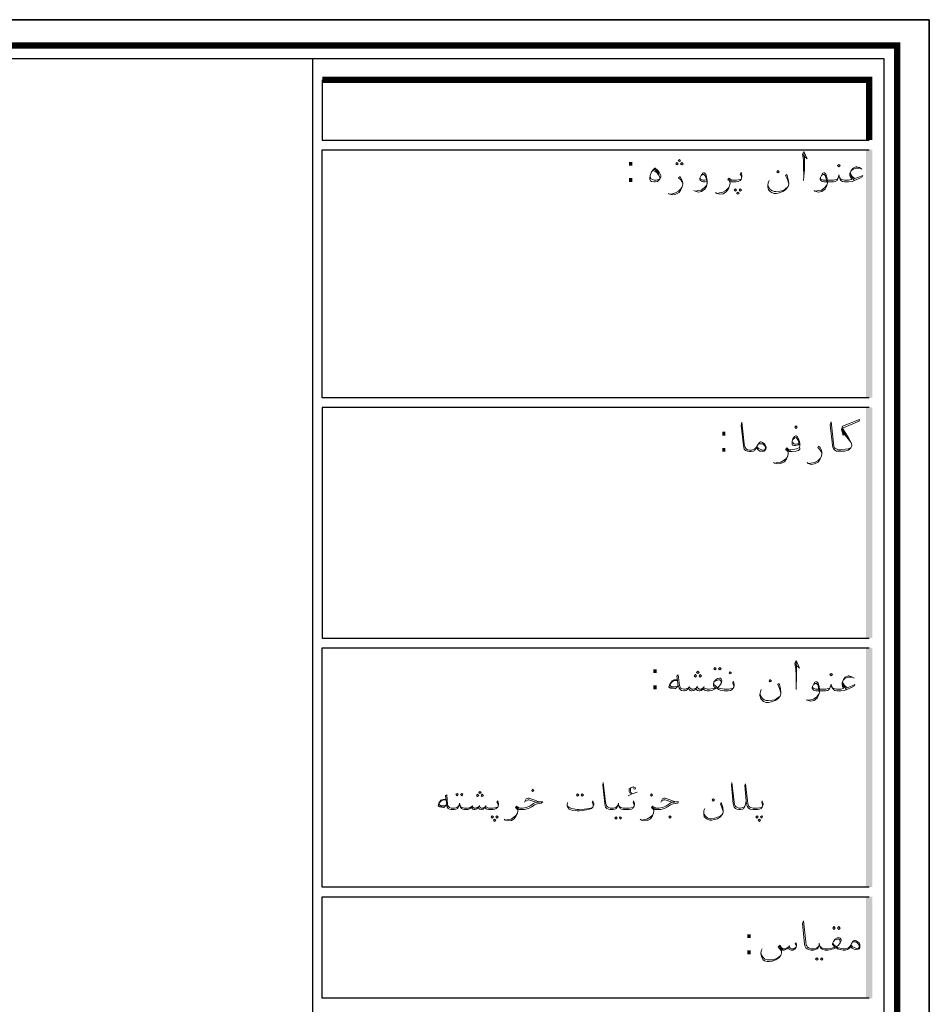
# Model space of a CAD drawing. Header units: metres. Extents: x 5.7 to 89.8, y 4 to 63.5.
# Tile 16 of 16: x 70.7 to 89.8, y 42.8 to 63.5. Entities that reach past the tile are written whole.
import ezdxf

# ---------------------------------------------------------------- set-up
doc = ezdxf.new("R2010")
doc.units = ezdxf.units.M
doc.header["$MEASUREMENT"] = 0
for name, color, linetype in [('PDF6_KADR', 7, 'Continuous'), ('PDF6_Text', 7, 'Continuous'), ('PDF6_textt', 7, 'Continuous')]:
    doc.layers.add(name, color=color, linetype=linetype)
doc.styles.add('PDF B Mitra', font='BMITRA.TTF')

msp = doc.modelspace()

# ---------------------------------------------------------------- linework, layer by layer
at = {"layer": 'PDF6_KADR', "lineweight": 25}
for points in [[(5.695, 4.013), (89.785, 4.013), (89.785, 63.476), (5.695, 63.476)], [(5.695, 63.476), (89.785, 63.476), (89.785, 4.013), (5.695, 4.013)], [(6.514, 4.832), (88.841, 4.832), (88.841, 62.657), (6.514, 62.657)]]:
    msp.add_lwpolyline(points, close=True, dxfattribs=at)
at = {"layer": 'PDF6_KADR', "lineweight": 0, "const_width": 0.135}
msp.add_lwpolyline([(6.235, 62.937), (6.235, 4.552), (89.111, 4.552), (89.111, 62.937)], close=True, dxfattribs=at)
at = {"layer": 'PDF6_KADR', "lineweight": 25}
for points in [[(76.851, 4.832), (76.851, 62.657)], [(77.053, 62.214), (77.053, 60.953), (88.524, 60.953)], [(88.524, 55.55), (77.053, 55.55), (77.053, 60.75), (88.524, 60.75)], [(88.524, 55.347), (77.053, 55.347), (77.053, 50.512), (88.524, 50.512)], [(88.524, 45.292), (77.053, 45.292), (77.053, 50.31), (88.524, 50.31)], [(88.524, 42.962), (77.053, 42.962), (77.053, 45.09), (88.524, 45.09)]]:
    msp.add_lwpolyline(points, dxfattribs=at)
at = {"layer": 'PDF6_KADR', "lineweight": 0, "const_width": 0.135}
msp.add_lwpolyline([(88.524, 60.953), (88.524, 62.214), (77.053, 62.214)], dxfattribs=at)
at = {"layer": 'PDF6_KADR', "transparency": 33554559}
for points in [[(88.456, 55.55), (88.591, 55.55), (88.456, 60.75)], [(88.591, 55.55), (88.456, 60.75), (88.591, 60.75)], [(88.456, 50.512), (88.591, 50.512), (88.456, 55.347)], [(88.591, 50.512), (88.456, 55.347), (88.591, 55.347)], [(88.456, 45.292), (88.591, 45.292), (88.456, 50.31)], [(88.591, 45.292), (88.456, 50.31), (88.591, 50.31)], [(88.456, 42.962), (88.591, 42.962), (88.456, 45.09)], [(88.591, 42.962), (88.456, 45.09), (88.591, 45.09)]]:
    msp.add_solid(points, dxfattribs=at)
at = {"layer": 'PDF6_textt', "lineweight": 20}
for points in [[(87.137, 60.635), (87.223, 60.558), (87.156, 60.712), (87.127, 60.654), (87.146, 60.539), (87.146, 60.394), (87.156, 60.192), (87.146, 60.105)], [(87.156, 60.192), (87.166, 60.336), (87.166, 60.567), (87.156, 60.673)], [(83.987, 60.317), (84.026, 60.298), (84.074, 60.269), (84.103, 60.221), (84.132, 60.173), (84.132, 60.144)], [(84.016, 60.346), (84.064, 60.307), (84.103, 60.259), (84.122, 60.23)], [(85.114, 60.086), (85.085, 60.076), (85.047, 60.076), (85.018, 60.086), (84.999, 60.095), (84.979, 60.115), (84.97, 60.134), (84.97, 60.153), (84.999, 60.211), (85.037, 60.259), (85.047, 60.269), (85.066, 60.269), (85.095, 60.24), (85.114, 60.173), (85.124, 60.105), (85.124, 60.047), (85.114, 59.98), (85.076, 59.922), (85.008, 59.874), (84.941, 59.864), (84.873, 59.884), (84.844, 59.893)], [(85.846, 60.153), (85.846, 60.182), (85.836, 60.211), (85.817, 60.24), (85.836, 60.278), (85.846, 60.25), (85.856, 60.211), (85.856, 60.192), (85.846, 60.153), (85.836, 60.124), (85.817, 60.105), (85.779, 60.086), (85.731, 60.076), (85.663, 60.076), (85.634, 60.076), (85.605, 60.086), (85.605, 60.047), (85.596, 59.99), (85.576, 59.932), (85.528, 59.874), (85.461, 59.826), (85.393, 59.816), (85.326, 59.835), (85.297, 59.855)], [(88.129, 60.269), (88.138, 60.23), (88.167, 60.192), (88.225, 60.144), (88.321, 60.182), (88.389, 60.211), (88.379, 60.182), (88.331, 60.153), (88.215, 60.105), (88.167, 60.086), (88.09, 60.076), (88.061, 60.076), (88.003, 60.076), (87.965, 60.086), (87.926, 60.105), (87.917, 60.124), (87.898, 60.173), (87.888, 60.221), (87.878, 60.173), (87.859, 60.124), (87.849, 60.105), (87.811, 60.086), (87.772, 60.076), (87.715, 60.076), (87.57, 60.076), (87.541, 60.086), (87.522, 60.095), (87.503, 60.115), (87.493, 60.134), (87.493, 60.153), (87.522, 60.211), (87.551, 60.259), (87.57, 60.269), (87.589, 60.269), (87.618, 60.24), (87.637, 60.173), (87.647, 60.105), (87.647, 60.047), (87.628, 59.98), (87.599, 59.922), (87.532, 59.874), (87.464, 59.864), (87.387, 59.884), (87.368, 59.893)], [(88.369, 60.346), (88.321, 60.375), (88.264, 60.394), (88.244, 60.394), (88.186, 60.365), (88.148, 60.317), (88.119, 60.25), (88.119, 60.211), (88.129, 60.173), (88.158, 60.124), (88.138, 60.124), (88.09, 60.115), (88.061, 60.115), (88.003, 60.115), (87.946, 60.124), (87.926, 60.134), (87.907, 60.163)], [(88.148, 60.307), (88.186, 60.346), (88.254, 60.365), (88.302, 60.365), (88.35, 60.356)], [(84.112, 60.124), (84.055, 60.115), (84.016, 60.115), (83.978, 60.124), (83.939, 60.144), (83.929, 60.211)], [(84.613, 60.038), (84.594, 60.076), (84.565, 60.124), (84.527, 60.163), (84.556, 60.192), (84.575, 60.153), (84.604, 60.105), (84.613, 60.047), (84.613, 60.028), (84.604, 59.97), (84.575, 59.912), (84.536, 59.855), (84.469, 59.816), (84.401, 59.807), (84.334, 59.816), (84.305, 59.835)], [(84.999, 60.211), (85.018, 60.221), (85.037, 60.23), (85.056, 60.23), (85.085, 60.201), (85.104, 60.153), (85.114, 60.124), (85.124, 60.047), (85.114, 59.999), (85.066, 59.951), (84.999, 59.903), (84.931, 59.893), (84.883, 59.884)], [(85.114, 60.124), (85.076, 60.115), (85.037, 60.115), (85.008, 60.124), (84.989, 60.134), (84.979, 60.163)], [(85.605, 60.047), (85.596, 60.076), (85.586, 60.105), (85.557, 60.124), (85.586, 60.153), (85.625, 60.124), (85.653, 60.115), (85.663, 60.115), (85.74, 60.115), (85.817, 60.124), (85.836, 60.124)], [(85.634, 60.095), (85.596, 60.115), (85.576, 60.134)], [(86.838, 60.038), (86.809, 60.124), (86.771, 60.211), (86.8, 60.23), (86.828, 60.124), (86.838, 60.047), (86.838, 60.028), (86.828, 59.98), (86.819, 59.97), (86.771, 59.912), (86.713, 59.874), (86.636, 59.845), (86.578, 59.835), (86.53, 59.835), (86.472, 59.855), (86.443, 59.884), (86.414, 59.912), (86.395, 59.97), (86.395, 59.999), (86.405, 60.057), (86.424, 60.105)], [(87.522, 60.211), (87.541, 60.221), (87.56, 60.23), (87.58, 60.23), (87.609, 60.201), (87.618, 60.153), (87.628, 60.124), (87.647, 60.047), (87.628, 59.999), (87.589, 59.951), (87.522, 59.903), (87.455, 59.893), (87.397, 59.884)], [(87.869, 60.163), (87.849, 60.134), (87.83, 60.124), (87.772, 60.115), (87.715, 60.115), (87.56, 60.115), (87.532, 60.124), (87.512, 60.134), (87.503, 60.163)], [(88.206, 60.115), (88.167, 60.163), (88.129, 60.211)], [(84.334, 59.816), (84.392, 59.826), (84.459, 59.845), (84.527, 59.884), (84.575, 59.932), (84.604, 59.97)], [(85.336, 59.835), (85.384, 59.845), (85.451, 59.864), (85.519, 59.893), (85.576, 59.951), (85.596, 59.99)], [(86.405, 59.999), (86.414, 59.97), (86.443, 59.922), (86.482, 59.893), (86.53, 59.874), (86.568, 59.874), (86.655, 59.884), (86.713, 59.893), (86.761, 59.922), (86.819, 59.97)], [(86.154, 54.5), (86.135, 54.461), (86.125, 54.442), (86.097, 54.432), (86.048, 54.423), (86.019, 54.423), (86.01, 54.423), (85.971, 54.432), (85.933, 54.442), (85.904, 54.471), (85.894, 54.509), (85.885, 54.548), (85.836, 54.972), (85.856, 55.039), (85.904, 54.586), (85.914, 54.529), (85.923, 54.509), (85.942, 54.48), (85.971, 54.461), (86.01, 54.452), (86.019, 54.452), (86.058, 54.452), (86.116, 54.471), (86.145, 54.5), (86.164, 54.519)], [(88.138, 54.5), (88.081, 54.48), (88.023, 54.471), (87.926, 54.461), (87.888, 54.461), (87.878, 54.461), (87.849, 54.471), (87.811, 54.49), (87.792, 54.509), (87.782, 54.538), (87.772, 54.596), (87.724, 55.049), (87.705, 54.981), (87.753, 54.558), (87.763, 54.509), (87.772, 54.48), (87.801, 54.452), (87.84, 54.432), (87.878, 54.432), (87.888, 54.432), (87.926, 54.432), (88.003, 54.432), (88.081, 54.452), (88.109, 54.471), (88.138, 54.5), (88.158, 54.548), (88.158, 54.567), (88.148, 54.606), (88.09, 54.712), (87.965, 54.914), (88.312, 55.058), (88.321, 55.097), (87.965, 54.952), (87.946, 54.885), (87.975, 54.76), (87.965, 54.914)], [(87.069, 54.586), (87.04, 54.567), (87.011, 54.558), (86.973, 54.548), (86.944, 54.548), (86.915, 54.558), (86.906, 54.577), (86.906, 54.586), (86.906, 54.644), (86.925, 54.692), (86.954, 54.741), (86.983, 54.75), (86.992, 54.75), (87.011, 54.741), (87.04, 54.692), (87.06, 54.635), (87.069, 54.586), (87.069, 54.548), (87.06, 54.509), (87.002, 54.48), (86.963, 54.471), (86.877, 54.461), (86.857, 54.461)], [(86.925, 54.673), (86.963, 54.712), (86.992, 54.721), (87.011, 54.692), (87.05, 54.635), (87.05, 54.606), (87.04, 54.586), (87.021, 54.586), (86.992, 54.577), (86.963, 54.577), (86.944, 54.586), (86.925, 54.615)], [(87.975, 54.856), (88.042, 54.76)], [(87.975, 54.818), (88.081, 54.692), (88.148, 54.606)], [(86.183, 54.558), (86.202, 54.586), (86.231, 54.586), (86.26, 54.586), (86.289, 54.586), (86.299, 54.577), (86.328, 54.548), (86.347, 54.509), (86.347, 54.5), (86.328, 54.461), (86.308, 54.452), (86.27, 54.461), (86.202, 54.49), (86.174, 54.519)], [(87.069, 54.5), (87.069, 54.471), (87.04, 54.442), (86.983, 54.432), (86.906, 54.423), (86.877, 54.423), (86.848, 54.423), (86.828, 54.432), (86.828, 54.384), (86.819, 54.336), (86.79, 54.269), (86.751, 54.211), (86.674, 54.172), (86.607, 54.163), (86.54, 54.182), (86.52, 54.192)], [(86.828, 54.394), (86.819, 54.423), (86.8, 54.442), (86.771, 54.461), (86.8, 54.5), (86.838, 54.461), (86.867, 54.452), (86.877, 54.452)], [(87.532, 54.384), (87.512, 54.432), (87.483, 54.471), (87.445, 54.509), (87.464, 54.538), (87.493, 54.509), (87.522, 54.452), (87.532, 54.403), (87.532, 54.375), (87.522, 54.326), (87.493, 54.269), (87.455, 54.201), (87.377, 54.163), (87.31, 54.153), (87.243, 54.172), (87.223, 54.192)], [(86.549, 54.182), (86.597, 54.192), (86.674, 54.201), (86.742, 54.24), (86.79, 54.288), (86.819, 54.336)], [(86.848, 54.432), (86.819, 54.452), (86.79, 54.48)], [(87.252, 54.172), (87.3, 54.182), (87.377, 54.192), (87.445, 54.23), (87.493, 54.278), (87.522, 54.326)], [(86.973, 49.963), (87.06, 49.886), (86.992, 50.041), (86.963, 49.983), (86.983, 49.867), (86.992, 49.723), (86.992, 49.52), (86.992, 49.434)], [(86.992, 49.52), (87.002, 49.665), (87.002, 49.896), (86.992, 50.012)], [(85.682, 49.482), (85.682, 49.511), (85.673, 49.54), (85.663, 49.569), (85.673, 49.607), (85.682, 49.578), (85.692, 49.54), (85.692, 49.52), (85.682, 49.482), (85.673, 49.463), (85.653, 49.434), (85.615, 49.414), (85.567, 49.405), (85.499, 49.405), (85.48, 49.405), (85.422, 49.414), (85.365, 49.434), (85.345, 49.453), (85.336, 49.463), (85.307, 49.453), (85.268, 49.434), (85.22, 49.414), (85.172, 49.405), (85.153, 49.405), (85.124, 49.405), (85.085, 49.414), (85.056, 49.434), (85.037, 49.463), (85.027, 49.434), (84.999, 49.414), (84.97, 49.405), (84.96, 49.405), (84.922, 49.414), (84.902, 49.434), (84.893, 49.463), (84.873, 49.434), (84.844, 49.414), (84.806, 49.405), (84.796, 49.405), (84.767, 49.414), (84.748, 49.434), (84.729, 49.463), (84.71, 49.434), (84.681, 49.414), (84.652, 49.405), (84.642, 49.405), (84.633, 49.405), (84.584, 49.414), (84.556, 49.434), (84.536, 49.463), (84.517, 49.511), (84.488, 49.713), (84.517, 49.742), (84.546, 49.52), (84.556, 49.482), (84.565, 49.463), (84.584, 49.453), (84.633, 49.443), (84.642, 49.443), (84.661, 49.443), (84.7, 49.453), (84.729, 49.463), (84.748, 49.482), (84.767, 49.463), (84.806, 49.443), (84.825, 49.443), (84.873, 49.453), (84.893, 49.463), (84.912, 49.482), (84.941, 49.453), (84.96, 49.443), (84.999, 49.443), (85.037, 49.463), (85.056, 49.482), (85.066, 49.463), (85.095, 49.453), (85.124, 49.443), (85.153, 49.443), (85.172, 49.443), (85.249, 49.453), (85.307, 49.463), (85.268, 49.501), (85.259, 49.53), (85.259, 49.54), (85.268, 49.597), (85.307, 49.636), (85.345, 49.665), (85.384, 49.675), (85.403, 49.675), (85.422, 49.655), (85.432, 49.617), (85.432, 49.607), (85.422, 49.559), (85.384, 49.511), (85.345, 49.472), (85.374, 49.463), (85.413, 49.453), (85.48, 49.443), (85.499, 49.443), (85.576, 49.443), (85.653, 49.453), (85.673, 49.463)], [(84.498, 49.636), (84.43, 49.636), (84.411, 49.626), (84.392, 49.617), (84.344, 49.549), (84.324, 49.492), (84.324, 49.482), (84.353, 49.463), (84.45, 49.453), (84.459, 49.453), (84.517, 49.511)], [(84.498, 49.626), (84.421, 49.617), (84.392, 49.597), (84.344, 49.54), (84.344, 49.53), (84.353, 49.511), (84.382, 49.501), (84.488, 49.492), (84.517, 49.52)], [(85.422, 49.559), (85.422, 49.597), (85.403, 49.626), (85.384, 49.636), (85.365, 49.636), (85.307, 49.617), (85.268, 49.597)], [(85.268, 49.559), (85.268, 49.54), (85.297, 49.511), (85.345, 49.472)], [(86.674, 49.366), (86.645, 49.453), (86.607, 49.54), (86.636, 49.559), (86.665, 49.453), (86.674, 49.376), (86.674, 49.357), (86.665, 49.309), (86.655, 49.299), (86.607, 49.241), (86.549, 49.203), (86.472, 49.174), (86.414, 49.164), (86.366, 49.164), (86.308, 49.183), (86.28, 49.212), (86.251, 49.241), (86.231, 49.309), (86.231, 49.328), (86.241, 49.386), (86.26, 49.434)], [(87.965, 49.597), (87.975, 49.559), (88.003, 49.52), (88.061, 49.472), (88.167, 49.511), (88.225, 49.54), (88.215, 49.511), (88.167, 49.482), (88.052, 49.434), (88.003, 49.414), (87.926, 49.405), (87.898, 49.405), (87.849, 49.405), (87.801, 49.414), (87.772, 49.434), (87.753, 49.463), (87.734, 49.501), (87.724, 49.549), (87.715, 49.501), (87.695, 49.463), (87.686, 49.434), (87.647, 49.414), (87.609, 49.405), (87.551, 49.405), (87.406, 49.405), (87.377, 49.414), (87.358, 49.424), (87.339, 49.443), (87.329, 49.463), (87.329, 49.482), (87.358, 49.54), (87.387, 49.588), (87.406, 49.597), (87.426, 49.597), (87.455, 49.569), (87.474, 49.501), (87.483, 49.434), (87.483, 49.376), (87.464, 49.309), (87.435, 49.251), (87.368, 49.203), (87.3, 49.193), (87.223, 49.212), (87.204, 49.222)], [(87.358, 49.54), (87.377, 49.549), (87.397, 49.559), (87.416, 49.559), (87.445, 49.53), (87.464, 49.482), (87.464, 49.463), (87.483, 49.376), (87.464, 49.328), (87.426, 49.28), (87.358, 49.231), (87.291, 49.222), (87.233, 49.212)], [(88.206, 49.675), (88.158, 49.703), (88.1, 49.723), (88.081, 49.723), (88.023, 49.694), (87.984, 49.646), (87.955, 49.578), (87.955, 49.54), (87.965, 49.501), (87.994, 49.463), (87.975, 49.453), (87.926, 49.443), (87.898, 49.443), (87.84, 49.443), (87.782, 49.453), (87.763, 49.463), (87.743, 49.492)], [(88.042, 49.443), (88.003, 49.492), (87.965, 49.54)], [(87.984, 49.636), (88.023, 49.675), (88.09, 49.694), (88.138, 49.694), (88.186, 49.684)], [(84.45, 49.463), (84.344, 49.492)], [(84.758, 49.501), (84.748, 49.482)], [(84.922, 49.501), (84.912, 49.482)], [(85.066, 49.501), (85.056, 49.482)], [(87.705, 49.492), (87.695, 49.463), (87.666, 49.453), (87.618, 49.443), (87.551, 49.443), (87.397, 49.443), (87.368, 49.453), (87.349, 49.463), (87.339, 49.492)], [(86.241, 49.328), (86.251, 49.299), (86.28, 49.251), (86.318, 49.222), (86.366, 49.203), (86.405, 49.203), (86.491, 49.212), (86.549, 49.222), (86.597, 49.251), (86.655, 49.299)], [(83.592, 46.987), (83.592, 47.016), (83.583, 47.045), (83.573, 47.074), (83.583, 47.103), (83.592, 47.074), (83.602, 47.036), (83.602, 47.026), (83.592, 46.987), (83.583, 46.968), (83.564, 46.939), (83.535, 46.93), (83.486, 46.92), (83.419, 46.92), (83.371, 46.92), (83.332, 46.93), (83.303, 46.939), (83.284, 46.968), (83.265, 47.007), (83.265, 47.055), (83.255, 47.007), (83.236, 46.968), (83.217, 46.939), (83.188, 46.93), (83.149, 46.92), (83.101, 46.92), (83.092, 46.92), (83.053, 46.93), (83.024, 46.939), (82.995, 46.968), (82.986, 46.997), (82.976, 47.036), (82.937, 47.43), (82.947, 47.488), (82.995, 47.074), (83.005, 47.026), (83.015, 46.997), (83.034, 46.978), (83.063, 46.959), (83.092, 46.949), (83.101, 46.949), (83.159, 46.949), (83.207, 46.959), (83.226, 46.978), (83.246, 46.997)], [(85.942, 47.103), (85.933, 47.026), (85.914, 46.987), (85.894, 46.939), (85.865, 46.93), (85.827, 46.92), (85.798, 46.92), (85.788, 46.92), (85.75, 46.93), (85.721, 46.939), (85.692, 46.968), (85.682, 46.997), (85.673, 47.036), (85.634, 47.43), (85.644, 47.488), (85.692, 47.074), (85.702, 47.026), (85.711, 46.997), (85.731, 46.978), (85.759, 46.959), (85.788, 46.949), (85.798, 46.949), (85.827, 46.949), (85.875, 46.959), (85.904, 46.968), (85.914, 46.987)], [(83.583, 47.373), (83.592, 47.344), (83.621, 47.353), (83.612, 47.382), (83.583, 47.392), (83.573, 47.392), (83.525, 47.373), (83.486, 47.344), (83.486, 47.315), (83.486, 47.296), (83.506, 47.267), (83.554, 47.247), (83.467, 47.209), (83.554, 47.247), (83.66, 47.286)], [(83.554, 47.247), (83.525, 47.276), (83.515, 47.305), (83.515, 47.344), (83.525, 47.373)], [(86.289, 46.987), (86.289, 47.016), (86.28, 47.045), (86.27, 47.074), (86.28, 47.103), (86.289, 47.074), (86.299, 47.036), (86.299, 47.026), (86.289, 46.987), (86.28, 46.968), (86.26, 46.939), (86.222, 46.93), (86.183, 46.92), (86.116, 46.92), (86.087, 46.92), (86.029, 46.93), (85.991, 46.949), (85.962, 46.987), (85.952, 47.045), (85.942, 47.103), (85.914, 47.421), (85.933, 47.459), (85.971, 47.103), (85.981, 47.045), (86, 46.987), (86.019, 46.968), (86.039, 46.959), (86.087, 46.949), (86.116, 46.949), (86.183, 46.949), (86.26, 46.959), (86.28, 46.968)], [(79.644, 47.132), (79.586, 47.132), (79.557, 47.122), (79.538, 47.113), (79.499, 47.055), (79.48, 46.997), (79.48, 46.987), (79.509, 46.978), (79.595, 46.959), (79.605, 46.959), (79.663, 47.016)], [(79.644, 47.122), (79.576, 47.113), (79.538, 47.093), (79.499, 47.036), (79.509, 47.016), (79.538, 47.007), (79.624, 46.997), (79.663, 47.026)], [(80.742, 46.987), (80.742, 47.016), (80.732, 47.045), (80.713, 47.074), (80.732, 47.103), (80.742, 47.074), (80.751, 47.036), (80.751, 47.026), (80.742, 46.987), (80.732, 46.968), (80.703, 46.939), (80.674, 46.93), (80.626, 46.92), (80.568, 46.92), (80.539, 46.92), (80.501, 46.93), (80.482, 46.939), (80.462, 46.968), (80.443, 46.939), (80.424, 46.93), (80.395, 46.92), (80.385, 46.92), (80.347, 46.93), (80.337, 46.939), (80.327, 46.978), (80.299, 46.939), (80.279, 46.93), (80.25, 46.92), (80.231, 46.92), (80.212, 46.93), (80.193, 46.939), (80.173, 46.978), (80.154, 46.939), (80.125, 46.93), (80.106, 46.92), (80.087, 46.92), (80.038, 46.92), (80, 46.93), (79.971, 46.939), (79.952, 46.968), (79.942, 47.007), (79.933, 47.055), (79.923, 47.007), (79.904, 46.968), (79.894, 46.939), (79.855, 46.93), (79.817, 46.92), (79.769, 46.92), (79.759, 46.92), (79.721, 46.93), (79.692, 46.939), (79.672, 46.968), (79.663, 47.016), (79.634, 47.209), (79.663, 47.228), (79.682, 47.026), (79.692, 46.987), (79.711, 46.968), (79.721, 46.959), (79.759, 46.949), (79.769, 46.949), (79.827, 46.949), (79.875, 46.959), (79.894, 46.978), (79.913, 46.997)], [(81.291, 47.074), (81.329, 47.142), (81.368, 47.161), (81.387, 47.161), (81.512, 47.113), (81.56, 47.093), (81.608, 47.084), (81.676, 47.084), (81.647, 47.055), (81.599, 47.045), (81.56, 47.036), (81.502, 47.016), (81.445, 46.978), (81.377, 46.939), (81.291, 46.92), (81.194, 46.92), (81.175, 46.92), (81.156, 46.93), (81.156, 46.891), (81.146, 46.843), (81.117, 46.785), (81.079, 46.727), (81.021, 46.689), (80.953, 46.679), (80.886, 46.698), (80.867, 46.718)], [(81.156, 46.901), (81.146, 46.92), (81.127, 46.939), (81.108, 46.959), (81.127, 46.987), (81.165, 46.959), (81.194, 46.949), (81.262, 46.949), (81.329, 46.959), (81.406, 46.987), (81.483, 47.045), (81.531, 47.074), (81.599, 47.074), (81.531, 47.074), (81.387, 47.122), (81.368, 47.122), (81.319, 47.093)], [(82.735, 46.987), (82.735, 47.016), (82.726, 47.045), (82.716, 47.074), (82.726, 47.103), (82.735, 47.074), (82.745, 47.036), (82.745, 47.026), (82.735, 46.987), (82.726, 46.968), (82.697, 46.939), (82.639, 46.92), (82.514, 46.901), (82.446, 46.891), (82.398, 46.891), (82.302, 46.901), (82.234, 46.93), (82.215, 46.949), (82.196, 46.978), (82.186, 46.997), (82.186, 47.026), (82.196, 47.064)], [(84.151, 47.074), (84.19, 47.142), (84.218, 47.161), (84.247, 47.161), (84.363, 47.113), (84.421, 47.093), (84.469, 47.084), (84.527, 47.084), (84.507, 47.055), (84.459, 47.045), (84.411, 47.036), (84.353, 47.016), (84.295, 46.978), (84.228, 46.939), (84.151, 46.92), (84.055, 46.92), (84.026, 46.92), (84.007, 46.93), (84.007, 46.891), (83.997, 46.843), (83.978, 46.785), (83.939, 46.727), (83.872, 46.689), (83.804, 46.679), (83.746, 46.698), (83.718, 46.718)], [(84.007, 46.901), (83.997, 46.92), (83.978, 46.939), (83.958, 46.959), (83.978, 46.987), (84.026, 46.959), (84.045, 46.949), (84.055, 46.949), (84.112, 46.949), (84.19, 46.959), (84.257, 46.987), (84.344, 47.045), (84.382, 47.074), (84.45, 47.074), (84.382, 47.074), (84.247, 47.122), (84.218, 47.122), (84.17, 47.093)], [(85.461, 46.881), (85.432, 46.959), (85.403, 47.036), (85.422, 47.064), (85.451, 46.959), (85.461, 46.891), (85.461, 46.872), (85.451, 46.833), (85.442, 46.814), (85.403, 46.766), (85.345, 46.727), (85.278, 46.708), (85.22, 46.698), (85.182, 46.698), (85.124, 46.718), (85.095, 46.737), (85.066, 46.766), (85.056, 46.824), (85.056, 46.853), (85.056, 46.901), (85.076, 46.939)], [(79.595, 46.978), (79.499, 46.997)], [(79.942, 46.997), (79.961, 46.978), (79.99, 46.959), (80.029, 46.949), (80.087, 46.949), (80.116, 46.949), (80.144, 46.959), (80.173, 46.978), (80.193, 46.987), (80.212, 46.968), (80.241, 46.949), (80.26, 46.949), (80.299, 46.959), (80.327, 46.978), (80.347, 46.987), (80.366, 46.959), (80.385, 46.949), (80.424, 46.949), (80.462, 46.968), (80.482, 46.987), (80.482, 46.978), (80.51, 46.959), (80.539, 46.949), (80.568, 46.949), (80.636, 46.949), (80.703, 46.959), (80.732, 46.968)], [(80.202, 47.007), (80.193, 46.987)], [(80.347, 47.007), (80.347, 46.987)], [(80.482, 47.007), (80.482, 46.987)], [(81.175, 46.939), (81.146, 46.949), (81.117, 46.978)], [(82.186, 46.997), (82.225, 46.968), (82.283, 46.939), (82.398, 46.92), (82.427, 46.92), (82.543, 46.93), (82.649, 46.939), (82.687, 46.949), (82.726, 46.968)], [(83.275, 46.997), (83.294, 46.978), (83.313, 46.959), (83.361, 46.949), (83.419, 46.949), (83.486, 46.949), (83.564, 46.959), (83.583, 46.968)], [(84.026, 46.939), (83.997, 46.949), (83.978, 46.978)], [(85.056, 46.853), (85.066, 46.814), (85.095, 46.776), (85.133, 46.747), (85.182, 46.727), (85.21, 46.727), (85.287, 46.737), (85.345, 46.756), (85.393, 46.776), (85.442, 46.814)], [(80.896, 46.698), (80.944, 46.708), (81.011, 46.718), (81.069, 46.756), (81.117, 46.804), (81.146, 46.843)], [(83.756, 46.698), (83.804, 46.708), (83.862, 46.718), (83.929, 46.756), (83.978, 46.804), (83.997, 46.843)], [(88.129, 44.05), (88.109, 44.011), (88.09, 44.002), (88.071, 43.982), (88.023, 43.973), (87.994, 43.973), (87.975, 43.973), (87.917, 43.982), (87.859, 44.002), (87.84, 44.011), (87.83, 44.031), (87.801, 44.011), (87.772, 44.002), (87.715, 43.982), (87.666, 43.973), (87.647, 43.973), (87.599, 43.973), (87.551, 43.982), (87.522, 44.002), (87.503, 44.021), (87.483, 44.069), (87.474, 44.117), (87.474, 44.069), (87.455, 44.021), (87.435, 44.002), (87.397, 43.982), (87.358, 43.973), (87.31, 43.973), (87.3, 43.973), (87.252, 43.982), (87.223, 44.002), (87.194, 44.021), (87.175, 44.06), (87.166, 44.098), (87.127, 44.531), (87.146, 44.589), (87.194, 44.146), (87.204, 44.079), (87.214, 44.06), (87.233, 44.031), (87.262, 44.011), (87.3, 44.002), (87.31, 44.002), (87.368, 44.002), (87.416, 44.011), (87.445, 44.031), (87.464, 44.06)], [(87.493, 44.06), (87.512, 44.031), (87.541, 44.011), (87.589, 44.002), (87.647, 44.002), (87.666, 44.002), (87.743, 44.011), (87.801, 44.031), (87.772, 44.069), (87.753, 44.088), (87.753, 44.108), (87.772, 44.156), (87.801, 44.204), (87.849, 44.233), (87.878, 44.233), (87.898, 44.233), (87.917, 44.223), (87.936, 44.185), (87.936, 44.165), (87.917, 44.127), (87.878, 44.079), (87.84, 44.04), (87.869, 44.021), (87.907, 44.011), (87.975, 44.002), (87.994, 44.002), (88.032, 44.002), (88.09, 44.021), (88.119, 44.05), (88.138, 44.079)], [(87.917, 44.127), (87.917, 44.156), (87.898, 44.194), (87.878, 44.204), (87.859, 44.204), (87.801, 44.185), (87.772, 44.156)], [(86.684, 43.992), (86.684, 43.934), (86.684, 43.915), (86.674, 43.857), (86.626, 43.809), (86.568, 43.771), (86.491, 43.742), (86.434, 43.732), (86.385, 43.732), (86.328, 43.751), (86.299, 43.771), (86.27, 43.819), (86.251, 43.896), (86.26, 43.954), (86.28, 44.002)], [(86.684, 43.934), (86.674, 43.973), (86.617, 44.04), (86.655, 44.079), (86.674, 44.04), (86.684, 44.021), (86.723, 44.002), (86.761, 44.002), (86.8, 44.011), (86.828, 44.031), (86.848, 44.05), (86.867, 44.011), (86.896, 44.002), (86.925, 44.002), (86.963, 44.011), (86.992, 44.031)], [(87.002, 44.069), (86.973, 44.108), (86.992, 44.127), (87.002, 44.079), (87.002, 44.069), (86.992, 44.031), (86.973, 44.002), (86.954, 43.992), (86.925, 43.973), (86.886, 43.973), (86.848, 43.982), (86.838, 44.002), (86.828, 44.031), (86.8, 44.002), (86.771, 43.982), (86.742, 43.973), (86.723, 43.973), (86.684, 43.992), (86.636, 44.06)], [(86.848, 44.069), (86.848, 44.05)], [(87.763, 44.127), (87.772, 44.098), (87.792, 44.079), (87.84, 44.04)], [(88.158, 44.108), (88.177, 44.137), (88.206, 44.146), (88.235, 44.146), (88.254, 44.137), (88.273, 44.127), (88.302, 44.098), (88.321, 44.06), (88.321, 44.05), (88.302, 44.011), (88.283, 44.002), (88.244, 44.011), (88.177, 44.04), (88.148, 44.079)], [(86.251, 43.905), (86.27, 43.857), (86.299, 43.819), (86.337, 43.78), (86.385, 43.771), (86.424, 43.771), (86.511, 43.771), (86.568, 43.79), (86.617, 43.819), (86.674, 43.857)]]:
    msp.add_lwpolyline(points, dxfattribs=at)
for points in [[(84.488, 60.433), (84.517, 60.452), (84.488, 60.481), (84.469, 60.452)], [(84.546, 60.5), (84.565, 60.519), (84.546, 60.548), (84.517, 60.519)], [(84.594, 60.433), (84.623, 60.452), (84.594, 60.481), (84.565, 60.452)], [(84.026, 60.365), (84.035, 60.365), (84.093, 60.317), (84.122, 60.278), (84.141, 60.24), (84.151, 60.211), (84.151, 60.182), (84.132, 60.134), (84.112, 60.115), (84.084, 60.086), (84.035, 60.076), (84.016, 60.076), (83.958, 60.086), (83.939, 60.095), (83.929, 60.115), (83.92, 60.134), (83.92, 60.144), (83.929, 60.211), (83.958, 60.288), (83.997, 60.336)], [(86.607, 60.317), (86.636, 60.288), (86.607, 60.269), (86.588, 60.288)], [(87.888, 60.394), (87.917, 60.423), (87.888, 60.442), (87.859, 60.423)], [(85.721, 59.932), (85.74, 59.903), (85.721, 59.884), (85.692, 59.903)], [(85.769, 59.864), (85.798, 59.835), (85.769, 59.816), (85.74, 59.835)], [(85.817, 59.932), (85.846, 59.903), (85.817, 59.884), (85.798, 59.903)], [(86.992, 54.904), (87.011, 54.933), (86.992, 54.962), (86.963, 54.933)], [(86.154, 54.5), (86.174, 54.548), (86.202, 54.586), (86.222, 54.615), (86.241, 54.625), (86.26, 54.625), (86.289, 54.615), (86.337, 54.577), (86.357, 54.538), (86.366, 54.509), (86.366, 54.5), (86.357, 54.471), (86.337, 54.442), (86.318, 54.432), (86.289, 54.432), (86.26, 54.432), (86.231, 54.432), (86.193, 54.461)], [(84.883, 49.694), (84.902, 49.723), (84.883, 49.752), (84.854, 49.723)], [(84.931, 49.771), (84.96, 49.79), (84.931, 49.819), (84.902, 49.79)], [(84.979, 49.694), (85.008, 49.723), (84.979, 49.752), (84.96, 49.723)], [(85.287, 49.896), (85.316, 49.867), (85.287, 49.848), (85.268, 49.867)], [(85.393, 49.896), (85.422, 49.867), (85.393, 49.848), (85.365, 49.867)], [(85.605, 49.761), (85.634, 49.78), (85.605, 49.809), (85.586, 49.78)], [(87.724, 49.723), (87.753, 49.752), (87.724, 49.771), (87.695, 49.752)], [(86.443, 49.646), (86.472, 49.617), (86.443, 49.597), (86.424, 49.617)], [(80.356, 47.257), (80.385, 47.276), (80.356, 47.296), (80.337, 47.276)], [(81.464, 47.296), (81.493, 47.315), (81.464, 47.344), (81.445, 47.315)], [(79.884, 47.257), (79.904, 47.238), (79.884, 47.209), (79.855, 47.238)], [(79.981, 47.257), (80, 47.238), (79.981, 47.209), (79.952, 47.238)], [(80.308, 47.19), (80.337, 47.209), (80.308, 47.238), (80.289, 47.209)], [(80.404, 47.19), (80.433, 47.209), (80.404, 47.238), (80.385, 47.209)], [(82.408, 47.247), (82.437, 47.219), (82.408, 47.199), (82.388, 47.219)], [(82.504, 47.247), (82.533, 47.219), (82.504, 47.199), (82.485, 47.219)], [(83.958, 47.199), (83.978, 47.219), (83.958, 47.247), (83.939, 47.219)], [(85.249, 47.142), (85.278, 47.122), (85.249, 47.093), (85.23, 47.122)], [(80.616, 46.785), (80.645, 46.766), (80.616, 46.737), (80.597, 46.766)], [(80.665, 46.718), (80.693, 46.698), (80.665, 46.67), (80.645, 46.698)], [(80.713, 46.785), (80.742, 46.766), (80.713, 46.737), (80.693, 46.766)], [(83.217, 46.766), (83.236, 46.747), (83.217, 46.718), (83.188, 46.747)], [(83.303, 46.766), (83.332, 46.747), (83.303, 46.718), (83.284, 46.747)], [(84.344, 46.737), (84.373, 46.766), (84.344, 46.785), (84.324, 46.766)], [(86.174, 46.785), (86.193, 46.766), (86.174, 46.737), (86.145, 46.766)], [(86.222, 46.718), (86.241, 46.698), (86.222, 46.67), (86.193, 46.698)], [(86.27, 46.785), (86.289, 46.766), (86.27, 46.737), (86.241, 46.766)], [(87.782, 44.464), (87.811, 44.435), (87.782, 44.406), (87.763, 44.435)], [(87.888, 44.464), (87.917, 44.435), (87.888, 44.406), (87.859, 44.435)], [(88.129, 44.05), (88.148, 44.098), (88.177, 44.146), (88.196, 44.165), (88.215, 44.175), (88.235, 44.175), (88.254, 44.165), (88.312, 44.127), (88.331, 44.088), (88.331, 44.06), (88.331, 44.05), (88.331, 44.021), (88.312, 44.002), (88.292, 43.992), (88.254, 43.982), (88.235, 43.982), (88.206, 43.992), (88.167, 44.011)], [(87.426, 43.809), (87.455, 43.78), (87.426, 43.761), (87.397, 43.78)], [(87.532, 43.809), (87.551, 43.78), (87.532, 43.761), (87.503, 43.78)]]:
    msp.add_lwpolyline(points, close=True, dxfattribs=at)

# ---------------------------------------------------------------- texts
at = {"layer": 'PDF6_Text', "char_height": 0.544, "attachment_point": 7, "style": 'PDF B Mitra'}
for insert in [(83.419, 60.075), (85.374, 54.421), (83.929, 49.442), (85.904, 43.885)]:
    msp.add_mtext(':', dxfattribs=dict(at, insert=insert))

doc.saveas('drawing.dxf')
